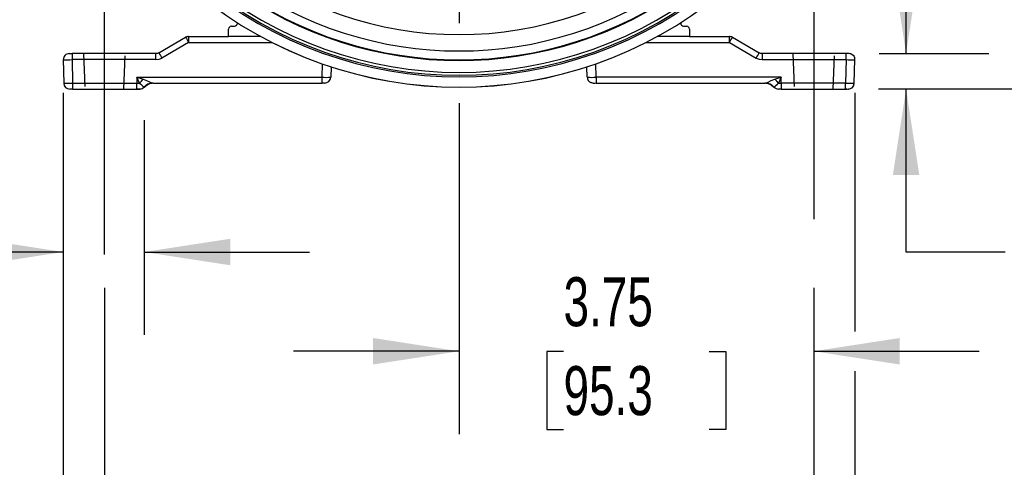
# Model space of a CAD drawing. Header units: inches. Extents: x 0 to 77, y 0 to 59.5.
# Tile 12 of 21: x 56.1 to 66.5, y 12.5 to 17.2. Entities that reach past the tile are written whole.
import ezdxf

# ---------------------------------------------------------------- set-up
doc = ezdxf.new("R2010")
doc.units = ezdxf.units.IN
doc.header["$LTSCALE"] = 7
doc.header["$MEASUREMENT"] = 0
doc.linetypes.add('CENTERX2', pattern=[0.8, 0.5, -0.1, 0.1, -0.1])
doc.linetypes.add('HIDDEN', pattern=[0.075, 0.05, -0.025])
doc.layers.add('CENTER', color=40, linetype='CENTERX2')
doc.layers.add('HIDDEN', color=102, linetype='HIDDEN')
doc.layers.add('DIMENSIONS', color=140, linetype='Continuous', lineweight=25)
doc.styles.add('SLDTEXTSTYLE0', font='TXT', dxfattribs={"width": 0.7})
doc.dimstyles.new('SLDDIMSTYLE1', dxfattribs={"dimtxt": 0.518519, "dimasz": 0.91, "dimexe": 0, "dimexo": 0.0625, "dimgap": 0.12963, "dimtad": 0, "dimtih": 1, "dimtoh": 1, "dimrnd": 1e-09, "dimdsep": 46, "dimtxsty": 'SLDTEXTSTYLE0', "dimsah": 1, "dimcen": 0.09, "dimadec": 0, "dimazin": 2, "dimtfac": 1, "dimtmove": 0, "dimatfit": 0, "dimfxl": 0, "dimfrac": 2, "dimtolj": 1, "dimtzin": 12, "dimarcsym": 0})
doc.dimstyles.new('SLDDIMSTYLE2', dxfattribs={"dimtxt": 0.518519, "dimasz": 0.91, "dimexe": 0, "dimexo": 0.0625, "dimgap": 0.12963, "dimtad": 0, "dimtih": 1, "dimtoh": 1, "dimrnd": 1e-09, "dimzin": 12, "dimdsep": 46, "dimtxsty": 'SLDTEXTSTYLE0', "dimsah": 1, "dimcen": 0.09, "dimadec": 0, "dimazin": 3, "dimtfac": 1, "dimtofl": 0, "dimtmove": 0, "dimatfit": 3, "dimfxl": 0, "dimfrac": 2, "dimtolj": 1, "dimtzin": 12, "dimarcsym": 0})
doc.dimstyles.new('SLDDIMSTYLE3', dxfattribs={"dimtxt": 0.518519, "dimasz": 0.91, "dimexe": 0, "dimexo": 0.0625, "dimgap": 0.12963, "dimtad": 0, "dimtih": 1, "dimtoh": 1, "dimdec": 4, "dimlfac": 7, "dimzin": 12, "dimdsep": 46, "dimtxsty": 'SLDTEXTSTYLE0', "dimsah": 1, "dimcen": 0.09, "dimadec": 0, "dimazin": 3, "dimtfac": 1, "dimtdec": 0, "dimtofl": 0, "dimtmove": 0, "dimatfit": 3, "dimfxl": 0, "dimfrac": 2, "dimtolj": 1, "dimtzin": 12, "dimarcsym": 0})
doc.dimstyles.new('SLDDIMSTYLE4', dxfattribs={"dimtxt": 0.518519, "dimasz": 0.91, "dimexe": 0, "dimexo": 0.0625, "dimgap": 0.12963, "dimtad": 0, "dimtih": 1, "dimtoh": 1, "dimrnd": 1e-09, "dimzin": 4, "dimdsep": 46, "dimtxsty": 'SLDTEXTSTYLE0', "dimsah": 1, "dimcen": 0.09, "dimadec": 0, "dimazin": 1, "dimtfac": 1, "dimtofl": 0, "dimtmove": 0, "dimatfit": 3, "dimfxl": 0, "dimfrac": 2, "dimtolj": 1, "dimtzin": 12, "dimarcsym": 0})
doc.dimstyles.new('SLDDIMSTYLE5', dxfattribs={"dimtxt": 0.518519, "dimasz": 0.91, "dimexe": 0, "dimexo": 0.0625, "dimgap": 0.12963, "dimtad": 0, "dimtih": 1, "dimtoh": 1, "dimrnd": 1e-09, "dimzin": 12, "dimdsep": 46, "dimtxsty": 'SLDTEXTSTYLE0', "dimsah": 1, "dimcen": 0.09, "dimadec": 0, "dimazin": 3, "dimtfac": 1, "dimtmove": 0, "dimatfit": 0, "dimfxl": 0, "dimfrac": 2, "dimtolj": 1, "dimtzin": 12, "dimarcsym": 0})

# ---------------------------------------------------------------- blocks, each defined once
blk = doc.blocks.new('_D_3')
at = {"layer": 'DIMENSIONS'}
for p, q in [((60.728, 25.389), (60.728, 28.042)), ((57.434, 24.139), (55.64, 25.934))]:
    blk.add_line(p, q, dxfattribs=at)
for start, end in [(90, 106.5785), (118.6879, 135)]:
    blk.add_arc((60.728, 20.846), 6.321, start, end, dxfattribs=at)
for points in [[(60.728, 27.167), (59.81, 27.241), (59.83, 26.962)], [(56.258, 25.315), (57.038, 25.805), (56.855, 26.017)]]:
    blk.add_solid(points, dxfattribs=at)
at = {"layer": 'DIMENSIONS', "insert": (57.694, 26.942), "char_height": 0.5185, "attachment_point": 1, "style": 'SLDTEXTSTYLE0'}
blk.add_mtext('45°', dxfattribs=at)
blk = doc.blocks.new('_D_4')
at = {"layer": 'DIMENSIONS'}
for p, q in [((61.078, 25.22), (73.35, 25.22)), ((72.475, 25.22), (72.475, 21.777)), ((71.488, 20.834), (71.314, 20.834)), ((71.314, 20.834), (71.314, 20.01)), ((73.461, 20.834), (73.635, 20.834)), ((73.635, 20.834), (73.635, 20.01)), ((71.314, 20.01), (71.488, 20.01)), ((73.635, 20.01), (73.461, 20.01)), ((72.475, 16.451), (72.475, 19.894)), ((65.164, 16.451), (73.35, 16.451))]:
    blk.add_line(p, q, dxfattribs=at)
for points in [[(72.475, 25.22), (72.335, 24.31), (72.615, 24.31)], [(72.475, 16.451), (72.615, 17.361), (72.335, 17.361)]]:
    blk.add_solid(points, dxfattribs=at)
at = {"layer": 'DIMENSIONS', "char_height": 0.5185, "attachment_point": 1, "style": 'SLDTEXTSTYLE0'}
for s, insert in [('8.77', (71.704, 21.619)), ('222.7', (71.488, 20.678))]:
    blk.add_mtext(s, dxfattribs=dict(at, insert=insert))
blk = doc.blocks.new('_D_5')
at = {"layer": 'DIMENSIONS'}
for p, q in [((56.978, 14.351), (56.978, 10.647)), ((64.478, 14.351), (64.478, 10.647)), ((56.978, 11.522), (59.039, 11.522)), ((59.742, 11.521), (59.568, 11.521)), ((59.568, 11.521), (59.568, 10.696)), ((61.714, 11.521), (61.889, 11.521)), ((61.889, 11.521), (61.889, 10.696)), ((64.478, 11.522), (62.417, 11.522)), ((59.568, 10.696), (59.742, 10.696)), ((61.889, 10.696), (61.714, 10.696))]:
    blk.add_line(p, q, dxfattribs=at)
for points in [[(56.978, 11.522), (57.888, 11.382), (57.888, 11.662)], [(64.478, 11.522), (63.568, 11.662), (63.568, 11.382)]]:
    blk.add_solid(points, dxfattribs=at)
at = {"layer": 'DIMENSIONS', "char_height": 0.5185, "attachment_point": 1, "style": 'SLDTEXTSTYLE0'}
for s, insert in [('7.50', (59.958, 12.306)), ('190.5', (59.742, 11.365))]:
    blk.add_mtext(s, dxfattribs=dict(at, insert=insert))
blk = doc.blocks.new('_D_6')
at = {"layer": 'DIMENSIONS'}
for p, q in [((51.228, 20.846), (51.228, 22.596)), ((56.185, 20.846), (50.353, 20.846)), ((50.457, 19.78), (50.283, 19.78)), ((50.283, 19.78), (50.283, 18.955)), ((51.999, 19.78), (52.173, 19.78)), ((52.173, 19.78), (52.173, 18.955)), ((50.283, 18.955), (50.457, 18.955)), ((52.173, 18.955), (51.999, 18.955)), ((53.341, 18.716), (50.353, 18.716)), ((51.228, 18.716), (51.228, 16.966))]:
    blk.add_line(p, q, dxfattribs=at)
for points in [[(51.228, 20.846), (51.368, 21.756), (51.088, 21.756)], [(51.228, 18.716), (51.088, 17.806), (51.368, 17.806)]]:
    blk.add_solid(points, dxfattribs=at)
at = {"layer": 'DIMENSIONS', "char_height": 0.5185, "attachment_point": 1, "style": 'SLDTEXTSTYLE0'}
for s, insert in [('2.13', (50.457, 20.564)), ('54.1', (50.457, 19.623))]:
    blk.add_mtext(s, dxfattribs=dict(at, insert=insert))
blk = doc.blocks.new('_D_8')
at = {"layer": 'DIMENSIONS'}
for p, q in [((56.542, 16.411), (56.542, 8.694)), ((64.914, 16.411), (64.914, 13.889)), ((64.914, 13.469), (64.914, 8.694)), ((56.542, 9.569), (59.039, 9.569)), ((59.742, 9.568), (59.568, 9.568)), ((59.568, 9.568), (59.568, 8.743)), ((61.714, 9.568), (61.889, 9.568)), ((61.889, 9.568), (61.889, 8.743)), ((64.914, 9.569), (62.417, 9.569)), ((59.568, 8.743), (59.742, 8.743)), ((61.889, 8.743), (61.714, 8.743))]:
    blk.add_line(p, q, dxfattribs=at)
for points in [[(56.542, 9.569), (57.452, 9.429), (57.452, 9.709)], [(64.914, 9.569), (64.004, 9.709), (64.004, 9.429)]]:
    blk.add_solid(points, dxfattribs=at)
at = {"layer": 'DIMENSIONS', "char_height": 0.5185, "attachment_point": 1, "style": 'SLDTEXTSTYLE0'}
for s, insert in [('8.37', (59.958, 10.352)), ('212.7', (59.742, 9.412))]:
    blk.add_mtext(s, dxfattribs=dict(at, insert=insert))
blk = doc.blocks.new('_D_9')
at = {"layer": 'DIMENSIONS'}
for p, q in [((60.728, 16.302), (60.728, 12.804)), ((64.478, 14.351), (64.478, 12.804)), ((60.728, 13.679), (58.978, 13.679)), ((61.833, 13.678), (61.658, 13.678)), ((61.658, 13.678), (61.658, 12.853)), ((63.374, 13.678), (63.548, 13.678)), ((63.548, 13.678), (63.548, 12.853)), ((64.478, 13.679), (66.228, 13.679)), ((61.658, 12.853), (61.833, 12.853)), ((63.548, 12.853), (63.374, 12.853))]:
    blk.add_line(p, q, dxfattribs=at)
for points in [[(60.728, 13.679), (59.818, 13.819), (59.818, 13.539)], [(64.478, 13.679), (65.388, 13.539), (65.388, 13.819)]]:
    blk.add_solid(points, dxfattribs=at)
at = {"layer": 'DIMENSIONS', "char_height": 0.5185, "attachment_point": 1, "style": 'SLDTEXTSTYLE0'}
for s, insert in [('3.75', (61.833, 14.462)), ('95.3', (61.833, 13.522))]:
    blk.add_mtext(s, dxfattribs=dict(at, insert=insert))
blk = doc.blocks.new('_D_10')
at = {"layer": 'DIMENSIONS'}
for p, q in [((65.455, 16.826), (65.455, 18.576)), ((65.171, 16.826), (66.33, 16.826)), ((65.164, 16.451), (66.33, 16.451)), ((65.455, 14.728), (65.455, 16.451)), ((66.503, 14.728), (65.455, 14.728)), ((67.438, 14.727), (67.264, 14.727)), ((67.264, 14.727), (67.264, 13.903)), ((68.548, 14.727), (68.722, 14.727)), ((68.722, 14.727), (68.722, 13.903)), ((67.264, 13.903), (67.438, 13.903)), ((68.722, 13.903), (68.548, 13.903))]:
    blk.add_line(p, q, dxfattribs=at)
for points in [[(65.455, 16.826), (65.595, 17.736), (65.315, 17.736)], [(65.455, 16.451), (65.315, 15.541), (65.595, 15.541)]]:
    blk.add_solid(points, dxfattribs=at)
at = {"layer": 'DIMENSIONS', "char_height": 0.5185, "attachment_point": 1, "style": 'SLDTEXTSTYLE0'}
for s, insert in [('0.38', (67.223, 15.512)), ('9.5', (67.438, 14.571))]:
    blk.add_mtext(s, dxfattribs=dict(at, insert=insert))
blk = doc.blocks.new('_D_11')
at = {"layer": 'DIMENSIONS'}
for p, q in [((56.542, 16.411), (56.542, 13.853)), ((57.398, 16.122), (57.398, 13.853)), ((52.643, 14.727), (52.469, 14.727)), ((52.469, 14.727), (52.469, 13.903)), ((54.184, 14.727), (54.358, 14.727)), ((54.358, 14.727), (54.358, 13.903)), ((56.542, 14.728), (54.887, 14.728)), ((57.398, 14.728), (59.148, 14.728)), ((52.469, 13.903), (52.643, 13.903)), ((54.358, 13.903), (54.184, 13.903))]:
    blk.add_line(p, q, dxfattribs=at)
for points in [[(56.542, 14.728), (55.632, 14.868), (55.632, 14.588)], [(57.398, 14.728), (58.308, 14.588), (58.308, 14.868)]]:
    blk.add_solid(points, dxfattribs=at)
at = {"layer": 'DIMENSIONS', "char_height": 0.5185, "attachment_point": 1, "style": 'SLDTEXTSTYLE0'}
for s, insert in [('0.86', (52.643, 15.512)), ('21.7', (52.643, 14.571))]:
    blk.add_mtext(s, dxfattribs=dict(at, insert=insert))
blk = doc.blocks.new('_D_12')
at = {"layer": 'DIMENSIONS'}
for p, q in [((65.272, 20.846), (69.293, 20.846)), ((68.418, 20.846), (68.418, 19.59)), ((67.432, 18.647), (67.258, 18.647)), ((67.258, 18.647), (67.258, 17.823)), ((69.405, 18.647), (69.579, 18.647)), ((69.579, 18.647), (69.579, 17.823)), ((67.258, 17.823), (67.432, 17.823)), ((69.579, 17.823), (69.405, 17.823)), ((68.418, 16.451), (68.418, 17.706)), ((65.164, 16.451), (69.293, 16.451))]:
    blk.add_line(p, q, dxfattribs=at)
for points in [[(68.418, 20.846), (68.278, 19.936), (68.558, 19.936)], [(68.418, 16.451), (68.558, 17.361), (68.278, 17.361)]]:
    blk.add_solid(points, dxfattribs=at)
at = {"layer": 'DIMENSIONS', "char_height": 0.5185, "attachment_point": 1, "style": 'SLDTEXTSTYLE0'}
for s, insert in [('4.40', (67.648, 19.432)), ('111.6', (67.432, 18.491))]:
    blk.add_mtext(s, dxfattribs=dict(at, insert=insert))
blk = doc.blocks.new('_D_13')
at = {"layer": 'DIMENSIONS'}
for p, q in [((61.078, 25.22), (73.35, 25.22)), ((72.475, 25.22), (72.475, 21.777)), ((71.488, 20.834), (71.314, 20.834)), ((71.314, 20.834), (71.314, 20.01)), ((73.461, 20.834), (73.635, 20.834)), ((73.635, 20.834), (73.635, 20.01)), ((71.314, 20.01), (71.488, 20.01)), ((73.635, 20.01), (73.461, 20.01)), ((72.475, 16.451), (72.475, 19.894)), ((65.164, 16.451), (73.35, 16.451))]:
    blk.add_line(p, q, dxfattribs=at)
for points in [[(72.475, 25.22), (72.335, 24.31), (72.615, 24.31)], [(72.475, 16.451), (72.615, 17.361), (72.335, 17.361)]]:
    blk.add_solid(points, dxfattribs=at)
at = {"layer": 'DIMENSIONS', "char_height": 0.5185, "attachment_point": 1, "style": 'SLDTEXTSTYLE0'}
for s, insert in [('8.77', (71.704, 21.619)), ('222.7', (71.488, 20.678))]:
    blk.add_mtext(s, dxfattribs=dict(at, insert=insert))
blk = doc.blocks.new('SW_CENTERMARKSYMBOL_0')
at = {"layer": 'CENTER', "color": 0}
for p, q in [((0, 0.2), (0, 4.193)), ((-0.2, 0), (-4.193, 0)), ((0, 0), (-0.1, 0)), ((0, 0), (0, 0.1)), ((0, 0), (0, -0.1)), ((0, 0), (0.1, 0)), ((0.2, 0), (4.193, 0)), ((0, -0.2), (0, -4.193))]:
    blk.add_line(p, q, dxfattribs=at)

msp = doc.modelspace()

# ---------------------------------------------------------------- linework, layer by layer
for p, q in [((58.290098, 17.005695), (58.290098, 17.084195)), ((58.321098, 17.115195), (58.353098, 17.115195)), ((63.103098, 17.115195), (63.134098, 17.115195)), ((63.165098, 17.084195), (63.165098, 17.005695)), ((57.554717, 16.834135), (57.837248, 16.997255)), ((57.868748, 17.005695), (57.868748, 16.941046)), ((57.868748, 17.005695), (58.290098, 17.005695)), ((58.631666, 17.005695), (58.290098, 17.005695)), ((63.165098, 17.005695), (62.824529, 17.005695)), ((63.165098, 17.005695), (63.587448, 17.005695)), ((63.587448, 16.941046), (63.587448, 17.005695)), ((63.618948, 16.997255), (63.901479, 16.834135)), ((57.868748, 16.941046), (57.586217, 16.777927)), ((57.868748, 16.941046), (58.754689, 16.941046)), ((62.701506, 16.941046), (63.587448, 16.941046)), ((63.587448, 16.941046), (63.869979, 16.777927)), ((56.607108, 16.825695), (56.635508, 16.825695)), ((56.635508, 16.825695), (56.635508, 16.761046)), ((57.523217, 16.825695), (56.635508, 16.825695)), ((57.523217, 16.761046), (57.523217, 16.825695)), ((63.932979, 16.825695), (63.932979, 16.761046)), ((64.820687, 16.825695), (63.932979, 16.825695)), ((64.820687, 16.823458), (64.820687, 16.825695)), ((64.820687, 16.761046), (64.820687, 16.823458)), ((64.851426, 16.825695), (64.849109, 16.825695)), ((64.875933, 16.819702), (64.862905, 16.82464)), ((64.873711, 16.820544), (64.863188, 16.824587)), ((56.545365, 16.760789), (56.541791, 16.761046)), ((56.541791, 16.761046), (56.548311, 16.512046)), ((57.523217, 16.761046), (56.635508, 16.761046)), ((56.635508, 16.761046), (56.642029, 16.512046)), ((59.279103, 16.575046), (59.282802, 16.716319)), ((59.375699, 16.684969), (59.372821, 16.575046)), ((62.083375, 16.575046), (62.080496, 16.684969)), ((62.177093, 16.575046), (62.173393, 16.716319)), ((63.932979, 16.761046), (64.820687, 16.761046)), ((64.820687, 16.761046), (64.814167, 16.512046)), ((64.907885, 16.512046), (64.914405, 16.761046)), ((64.914405, 16.761046), (64.910946, 16.760797)), ((57.350374, 16.512125), (57.321098, 16.575046)), ((57.321098, 16.575046), (57.389303, 16.554016)), ((57.321098, 16.575046), (59.279103, 16.575046)), ((57.321098, 16.575046), (57.321098, 16.512046)), ((59.279103, 16.513695), (59.279103, 16.575046)), ((59.369246, 16.574789), (59.372821, 16.575046)), ((62.083375, 16.575046), (62.086838, 16.574797)), ((64.135098, 16.575046), (62.177093, 16.575046)), ((62.177093, 16.575046), (62.177093, 16.515788)), ((64.066892, 16.554016), (64.135098, 16.575046)), ((64.135098, 16.575046), (64.10582, 16.512123)), ((64.135098, 16.512046), (64.135098, 16.575046)), ((56.642029, 16.450695), (56.611289, 16.450695)), ((56.642029, 16.512046), (57.321098, 16.512046)), ((56.642029, 16.512046), (56.642029, 16.450695)), ((56.642029, 16.450695), (57.321098, 16.450695)), ((57.320701, 16.451682), (57.350845, 16.451682)), ((57.321098, 16.512046), (57.350374, 16.512125)), ((57.321098, 16.452807), (57.321098, 16.512046)), ((57.321098, 16.450695), (57.321098, 16.452807)), ((57.321098, 16.450695), (57.352098, 16.450695)), ((57.352098, 16.450695), (57.34302, 16.450695)), ((57.399152, 16.471807), (57.397723, 16.471807)), ((57.400229, 16.472998), (57.400954, 16.473784)), ((57.453473, 16.507639), (57.48005, 16.513072)), ((57.492941, 16.513694), (57.46547, 16.511054)), ((57.474987, 16.512822), (57.487127, 16.514646)), ((57.478221, 16.512956), (57.476876, 16.513047)), ((57.484048, 16.514824), (57.489382, 16.513695)), ((57.489382, 16.513695), (59.279103, 16.513695)), ((59.307503, 16.513695), (59.279103, 16.513695)), ((62.122899, 16.519178), (62.135256, 16.514681)), ((62.124816, 16.518481), (62.134984, 16.51473)), ((62.146353, 16.513695), (62.148671, 16.513695)), ((62.177093, 16.515788), (62.177093, 16.513695)), ((62.177093, 16.513695), (63.966813, 16.513695)), ((63.990729, 16.511054), (63.963268, 16.513694)), ((63.966813, 16.513695), (63.97217, 16.514872)), ((63.969067, 16.514646), (63.981293, 16.512811)), ((63.976972, 16.512986), (64.002734, 16.507635)), ((63.979294, 16.513051), (63.977888, 16.512965)), ((64.058472, 16.471807), (64.057043, 16.471807)), ((64.10582, 16.512123), (64.135098, 16.512046)), ((64.135098, 16.450695), (64.106442, 16.450695)), ((64.814167, 16.512046), (64.135098, 16.512046)), ((64.135098, 16.512046), (64.135098, 16.450695)), ((64.135098, 16.450695), (64.814167, 16.450695)), ((64.813895, 16.450695), (64.832295, 16.450695)), ((64.814167, 16.452818), (64.814167, 16.512046)), ((64.814167, 16.450695), (64.814167, 16.452818)), ((64.844906, 16.450695), (64.842586, 16.450695)), ((64.856003, 16.451681), (64.868403, 16.456193))]:
    msp.add_line(p, q)
at = {"flags": 128}
for points in [[(57.554717, 16.834135), (57.539335, 16.827792), (57.523217, 16.825695)], [(57.523217, 16.761046), (57.555532, 16.765282), (57.586217, 16.777927)], [(63.869979, 16.777927), (63.900664, 16.765282), (63.932979, 16.761046)], [(63.932979, 16.825695), (63.916861, 16.827792), (63.901479, 16.834135)], [(64.876411, 16.820402), (64.875916, 16.82074), (64.851426, 16.825695)], [(57.350374, 16.512125), (57.369308, 16.533727), (57.389303, 16.554016)], [(57.350845, 16.451682), (57.359963, 16.451682), (57.363206, 16.451682)], [(57.389303, 16.554016), (57.422073, 16.541806), (57.453613, 16.526791), (57.47646, 16.51643), (57.484048, 16.514824)], [(57.398655, 16.471347), (57.429209, 16.496551), (57.466783, 16.511054)], [(62.146353, 16.513695), (62.122626, 16.518334), (62.12243, 16.518462)], [(63.97217, 16.514872), (63.980397, 16.51668), (63.997663, 16.524358), (64.029501, 16.539753), (64.066892, 16.554016)], [(63.989412, 16.511054), (64.026986, 16.496551), (64.05754, 16.471347)], [(64.04113, 16.488032), (64.047446, 16.482349), (64.051354, 16.478495)], [(64.10582, 16.512123), (64.087105, 16.533489), (64.066892, 16.554016)]]:
    msp.add_lwpolyline(points, dxfattribs=at)
for centre, radius, start, end in [((60.728098, 20.845695), 3.82, 231.0169054, 308.9830946), ((60.728098, 20.845695), 4.219, 230.1075125, 309.8924875), ((60.728098, 20.845641), 3.992958, 234.1725228, 305.8274772), ((60.728098, 20.845695), 4.266, 229.8656779, 310.1342994), ((60.728098, 20.845695), 4.25, 230.29836, 309.70164), ((60.728098, 20.845695), 4.093476, 234.1252971, 305.8747029), ((60.728098, 20.845695), 4.08697, 234.1729794, 305.8270206), ((60.728098, 20.845695), 4.375, 230.7202083, 309.2797917), ((60.728098, 20.845695), 4.37466, 230.7252078, 309.2747922), ((58.321098, 17.084195), 0.031, 90, 180), ((58.353098, 17.146195), 0.031, 270, 0), ((63.103098, 17.146195), 0.031, 180, 270), ((63.134098, 17.084195), 0.031, 0, 90), ((57.868748, 16.942695), 0.063, 90, 120), ((58.934715, 17.575357), 1.240418, 207.7784685, 210.7550302), ((63.587448, 16.942695), 0.063, 60, 90), ((62.52148, 17.575357), 1.240418, 329.2449698, 332.2215315), ((56.606982, 16.7623), 0.063395, 89.8860879, 182.2552818), ((58.652185, 17.412238), 1.240418, 207.7784685, 210.7550302), ((62.804011, 17.412238), 1.240418, 329.2449698, 332.2215315), ((64.877291, 15.673321), 1.152729, 91.4265288, 92.8343787), ((64.857231, 16.767064), 0.055862, 352.5339789, 70.4395526), ((56.586161, 18.261507), 1.501273, 268.4428315, 271.8836691), ((64.869925, 18.252949), 1.492715, 268.1097397, 271.5747624), ((59.328451, 18.075559), 1.501324, 268.1163717, 271.5570652), ((59.307686, 16.577057), 0.063362, 269.8348294, 358.6578454), ((62.140626, 16.571919), 0.055641, 176.235567, 251.4214307), ((62.12785, 18.067319), 1.493085, 268.4260022, 271.8899729), ((56.59517, 17.821463), 1.310255, 267.9504814, 272.0495186), ((56.611289, 16.513695), 0.063, 181.5, 270.0000148), ((57.862933, 17.066109), 0.754729, 227.2242244, 231.9467554), ((57.352098, 16.513695), 0.063, 270.0000148, 318.3247017), ((57.489625, 16.391936), 0.121759, 90.1139752, 139.0062201), ((57.492522, 16.388695), 0.125, 90.000425, 138.3264069), ((57.468254, 16.419793), 0.086409, 124.9717535, 137.2259223), ((62.122108, 17.700986), 1.187597, 271.3057386, 272.672708), ((63.963673, 16.388695), 0.125, 41.6735931, 89.9995743), ((63.96657, 16.391936), 0.121759, 40.993345, 89.8857234), ((63.963673, 16.388695), 0.125, 69.169628, 86.8322696), ((63.598912, 17.059476), 0.746024, 308.0255987, 312.803046), ((64.105911, 16.512747), 0.062054, 221.0427382, 270.469772), ((64.869373, 17.63596), 1.185577, 267.3179498, 268.6816278), ((64.861026, 17.821463), 1.310255, 267.9504815, 272.0495185), ((64.869679, 17.631681), 1.181306, 267.306534, 268.6630398), ((64.844906, 16.513695), 0.063, 270.0000144, 358.5), ((64.850626, 16.508948), 0.055669, 288.6225265, 3.7330776)]:
    msp.add_arc(centre, radius, start, end)
at = {"layer": 'CENTER'}
for p, q in [((56.978098, 14.700695), (56.978098, 18.575695)), ((64.478098, 18.575695), (64.478098, 14.700695))]:
    msp.add_line(p, q, dxfattribs=at)
at = {"layer": 'HIDDEN'}
for p, q in [((56.758098, 16.825695), (56.773098, 16.450695)), ((57.183098, 16.450695), (57.198098, 16.825695)), ((64.258098, 16.825695), (64.273098, 16.450695)), ((64.683098, 16.450695), (64.698098, 16.825695))]:
    msp.add_line(p, q, dxfattribs=at)

# ---------------------------------------------------------------- block references
at = {"layer": 'CENTER'}
msp.add_blockref('SW_CENTERMARKSYMBOL_0', (60.728098, 20.845695), dxfattribs=at)

# ---------------------------------------------------------------- dimensions: what is measured, and where the dimension line sits
at = {"layer": 'DIMENSIONS'}
dim = msp.add_angular_dim_2l(base=(59.816792, 27.10068), line1=((60.728098, 25.039171), (60.728098, 16.652219)), line2=((57.681975, 23.891818), (63.774221, 17.799572)), dimstyle='SLDDIMSTYLE3', dxfattribs=at)
dim.commit()
dim.dimension.update_dxf_attribs({"geometry": '_D_3', "text_midpoint": (58.309147, 26.685558), "dimtype": 162})
for base, p1, p2, angle, dimstyle, picture, middle in [((72.474514, 25.220355), (64.814167, 16.450695), (60.728098, 25.220355), 90, 'SLDDIMSTYLE2', '_D_4', (72.474514, 20.835525)), ((72.474514, 16.450695), (60.728098, 25.220355), (64.814167, 16.450695), 90, 'SLDDIMSTYLE2', '_D_13', (72.474514, 20.835525)), ((51.227957, 20.845695), (53.690501, 18.715695), (56.534621, 20.845695), 90, 'SLDDIMSTYLE5', '_D_6', (51.227957, 19.780695)), ((68.4184262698, 20.8456950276), (64.8141666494, 16.4506950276), (64.9215739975, 20.8456950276), 90, 'SLDDIMSTYLE4', '_D_12', (68.4184262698, 18.6481950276)), ((65.4546383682, 16.8256950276), (64.8141666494, 16.4506950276), (64.8206869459, 16.8256950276), 90, 'SLDDIMSTYLE1', '_D_10', (65.4546383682, 14.7283356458)), ((64.914403, 9.56877), (56.541793, 16.761046), (64.914403, 16.761046), 0, 'SLDDIMSTYLE2', '_D_8', (60.728098, 9.56877)), ((64.478098, 11.522088), (56.978098, 14.700695), (64.478098, 14.700695), 0, 'SLDDIMSTYLE4', '_D_5', (60.728098, 11.522088))]:
    dim = msp.add_linear_dim(base=base, p1=p1, p2=p2, angle=angle, dimstyle=dimstyle, dxfattribs=at)
    dim.commit()
    dim.dimension.update_dxf_attribs({"geometry": picture, "text_midpoint": middle, "dimtype": 160})
for base, p1, p2, dimstyle, picture, middle in [((56.541793, 14.728336), (57.397723, 16.471807), (56.541793, 16.761046), 'SLDDIMSTYLE1', '_D_11', (53.413638, 14.728336)), ((64.478098, 13.678915), (60.728098, 16.652219), (64.478098, 14.700695), 'SLDDIMSTYLE5', '_D_9', (62.603098, 13.678915))]:
    dim = msp.add_linear_dim(base=base, p1=p1, p2=p2, dimstyle=dimstyle, dxfattribs=at)
    dim.commit()
    dim.dimension.update_dxf_attribs({"geometry": picture, "text_midpoint": middle, "dimtype": 160})

doc.saveas('drawing.dxf')
